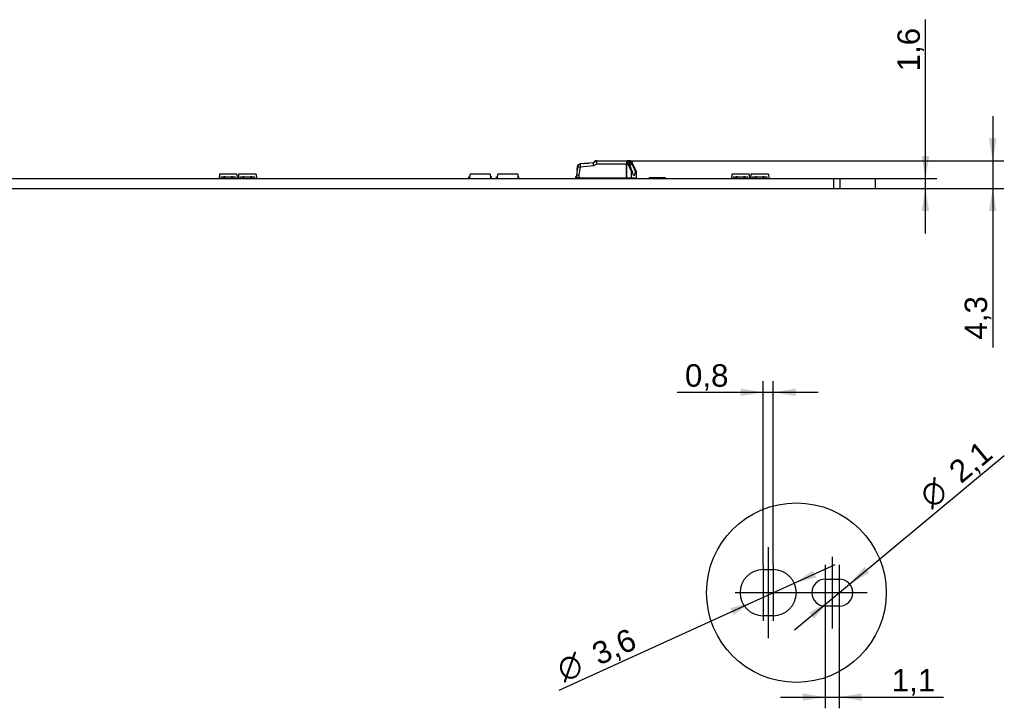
# Model space of a CAD drawing. Header units: millimetres. Extents: x 28 to 1171, y 11 to 403.
# Tile 19 of 19: x 1017 to 1171, y 296 to 403. Entities that reach past the tile are written whole.
import ezdxf
from ezdxf.enums import TextEntityAlignment as Align
from ezdxf.lldxf.tags import DXFTag

# ---------------------------------------------------------------- set-up
doc = ezdxf.new("R2010")
doc.units = ezdxf.units.MM
doc.layers.add('Default', color=7, linetype='Continuous')
doc.layers.add('LINLED_1120X24MM', color=7, linetype='Continuous')
doc.styles.add('SEACAD_Arial', font='arial.ttf')
doc.styles.add('SEACAD_Solid_Edge_ANSI1_Symbols', font='semeca1.ttf')
tags = doc.linetypes.add('CENTER2', pattern=[28.575, 19.05, -3.175, 3.175, -3.175]).pattern_tags.tags
tags[10:11] = [DXFTag(74, 4), DXFTag(75, 0), DXFTag(340, '0'), DXFTag(46, 0.0), DXFTag(50, 0.0), DXFTag(44, 0.0), DXFTag(45, 0.0)]
tags[8:9] = [DXFTag(74, 4), DXFTag(75, 0), DXFTag(340, '0'), DXFTag(46, 0.0), DXFTag(50, 0.0), DXFTag(44, 0.0), DXFTag(45, 0.0)]
tags[6:7] = [DXFTag(74, 4), DXFTag(75, 0), DXFTag(340, '0'), DXFTag(46, 0.0), DXFTag(50, 0.0), DXFTag(44, 0.0), DXFTag(45, 0.0)]
tags[4:5] = [DXFTag(74, 4), DXFTag(75, 0), DXFTag(340, '0'), DXFTag(46, 0.0), DXFTag(50, 0.0), DXFTag(44, 0.0), DXFTag(45, 0.0)]
doc.dimstyles.new('ISO', dxfattribs={"dimtxt": 3.5, "dimasz": 3.5, "dimexe": 1.75, "dimexo": 0, "dimgap": 0.875, "dimtad": 1, "dimtxsty": 'SEACAD_Arial', "dimblk1": '_SE_FILLED', "dimblk2": '_SE_FILLED', "dimsah": 1, "dimcen": 1.75, "dimadec": 0, "dimazin": 0, "dimtfac": 0.5, "dimtdec": 3, "dimtmove": 0, "dimatfit": 3, "dimfxl": 1, "dimarcsym": 0})

# ---------------------------------------------------------------- blocks, each defined once
blk = doc.blocks.new('SEANNOT_GROUP')
at = {"layer": 'Default', "color": 7, "linetype": 'CENTER2'}
blk.add_line((1133.9, 321.04), (1133.9, 306.84), dxfattribs=at)
blk = doc.blocks.new('SEANNOT_GROUP1')
at = {"layer": 'Default', "color": 7, "linetype": 'CENTER2'}
blk.add_line((1143.9, 319.54), (1143.9, 308.34), dxfattribs=at)
blk = doc.blocks.new('SEANNOT_GROUP30')
at = {"layer": 'Default', "color": 7, "linetype": 'CENTER2'}
for p, q in [((1145, 318.31), (1145, 309.56)), ((1149.37, 313.94), (1140.62, 313.94))]:
    blk.add_line(p, q, dxfattribs=at)
blk = doc.blocks.new('SEANNOT_GROUP31')
at = {"layer": 'Default', "color": 7, "linetype": 'CENTER2'}
for p, q in [((1142.8, 318.31), (1142.8, 309.56)), ((1147.17, 313.94), (1138.42, 313.94))]:
    blk.add_line(p, q, dxfattribs=at)
blk = doc.blocks.new('SEANNOT_GROUP32')
at = {"layer": 'Default', "color": 7, "linetype": 'CENTER2'}
for p, q in [((1134.7, 318.31), (1134.7, 309.56)), ((1139.07, 313.94), (1130.32, 313.94))]:
    blk.add_line(p, q, dxfattribs=at)
blk = doc.blocks.new('SEANNOT_GROUP33')
at = {"layer": 'Default', "color": 7, "linetype": 'CENTER2'}
for p, q in [((1133.1, 318.31), (1133.1, 309.56)), ((1137.47, 313.94), (1128.72, 313.94))]:
    blk.add_line(p, q, dxfattribs=at)
blk = doc.blocks.new('SE')
at = {"layer": 'LINLED_1120X24MM', "color": 7, "linetype": 'Continuous'}
for p, q in [((1107.12, 381.37), (1106.6, 381.06)), ((1107.14, 381.37), (1106.83, 381.37)), ((1106.83, 381.37), (1106.83, 381.2)), ((1107.14, 381.37), (1111.88, 381.37)), ((1112.39, 381.37), (1111.88, 381.37)), ((1111.88, 381.34), (1111.95, 381.34)), ((1111.95, 381.34), (1112.45, 381.34)), ((1104.18, 380.47), (1103.97, 379.22)), ((1104.08, 379.87), (1104.08, 380.16)), ((1104.12, 380.16), (1104.08, 380.16)), ((1104.3, 380.72), (1104.23, 380.72)), ((1104.54, 380.39), (1104.34, 379.18)), ((1106.64, 380.58), (1104.54, 380.39)), ((1106.61, 381.07), (1104.63, 380.89)), ((1105.05, 380.96), (1105.05, 380.92)), ((1105.36, 380.95), (1105.36, 381)), ((1106, 381.06), (1106.57, 381.11)), ((1106, 381.01), (1106, 381.06)), ((1106.57, 381.06), (1106.57, 381.11)), ((1106.57, 381.11), (1106.58, 381.11)), ((1106.58, 381.1), (1106.62, 381.11)), ((1106.61, 381.11), (1106.58, 381.11)), ((1106.58, 381.06), (1106.58, 381.11)), ((1106.58, 381.1), (1106.66, 381.11)), ((1106.62, 381.11), (1106.61, 381.11)), ((1106.62, 381.1), (1106.62, 381.11)), ((1107.14, 380.87), (1106.64, 380.58)), ((1106.66, 381.1), (1106.66, 381.11)), ((1106.66, 381.11), (1106.68, 381.11)), ((1106.68, 381.1), (1106.68, 381.11)), ((1111.76, 380.87), (1107.14, 380.87)), ((1111.76, 380.87), (1112.04, 380.87)), ((1111.76, 380.87), (1111.76, 378.72)), ((1111.76, 378.72), (1111.76, 380.87)), ((1112.55, 379.72), (1112.04, 380.87)), ((1112.3, 380.57), (1112.4, 380.57)), ((1112.34, 380.44), (1112.41, 380.44)), ((1112.78, 380.87), (1113.3, 379.72)), ((38.08, 378.64), (1144.08, 378.64)), ((1048.21, 379.29), (1048.18, 378.64)), ((1050.94, 379.29), (1048.21, 379.29)), ((1048.49, 378.64), (1048.49, 378.89)), ((1048.49, 378.89), (1048.9, 378.89)), ((1049.04, 378.89), (1048.9, 378.89)), ((1048.9, 378.64), (1048.9, 378.89)), ((1049.04, 378.89), (1049.04, 378.64)), ((1049.04, 378.89), (1050.12, 378.89)), ((1050.25, 378.89), (1050.12, 378.89)), ((1050.12, 378.64), (1050.12, 378.89)), ((1050.25, 378.89), (1050.25, 378.64)), ((1050.25, 378.89), (1050.67, 378.89)), ((1050.67, 378.89), (1050.67, 378.64)), ((1050.94, 379.29), (1050.98, 378.64)), ((1051.21, 379.29), (1051.18, 378.64)), ((1053.94, 379.29), (1051.21, 379.29)), ((1051.49, 378.64), (1051.49, 378.89)), ((1051.49, 378.89), (1051.9, 378.89)), ((1052.04, 378.89), (1051.9, 378.89)), ((1051.9, 378.64), (1051.9, 378.89)), ((1052.04, 378.89), (1052.04, 378.64)), ((1052.04, 378.89), (1053.12, 378.89)), ((1053.25, 378.89), (1053.12, 378.89)), ((1053.12, 378.64), (1053.12, 378.89)), ((1053.25, 378.89), (1053.25, 378.64)), ((1053.25, 378.89), (1053.67, 378.89)), ((1053.67, 378.89), (1053.67, 378.64)), ((1053.94, 379.29), (1053.98, 378.64)), ((1087.18, 378.89), (1087.34, 378.89)), ((1087.18, 378.64), (1087.18, 378.89)), ((1087.33, 378.64), (1087.36, 379.29)), ((1090.49, 379.29), (1087.36, 379.29)), ((1090.49, 379.29), (1090.53, 378.64)), ((1090.68, 378.89), (1090.51, 378.89)), ((1090.68, 378.64), (1090.68, 378.89)), ((1091.48, 378.89), (1091.64, 378.89)), ((1091.48, 378.64), (1091.48, 378.89)), ((1091.63, 378.64), (1091.66, 379.29)), ((1094.79, 379.29), (1091.66, 379.29)), ((1094.79, 379.29), (1094.83, 378.64)), ((1094.98, 378.89), (1094.81, 378.89)), ((1094.98, 378.64), (1094.98, 378.89)), ((1103.97, 378.89), (1103.83, 378.89)), ((1103.83, 378.89), (1103.83, 378.64)), ((1103.97, 379.22), (1103.97, 378.72)), ((1104.34, 378.72), (1103.97, 378.72)), ((1104.34, 379.18), (1104.34, 378.72)), ((1104.34, 378.72), (1111.76, 378.72)), ((1111.76, 378.72), (1112.55, 378.72)), ((1111.76, 378.72), (1111.76, 378.72)), ((1112.55, 379.72), (1112.68, 379.72)), ((1112.55, 378.72), (1112.55, 379.72)), ((1112.55, 378.72), (1113.3, 378.72)), ((1113.18, 379.72), (1113.3, 379.72)), ((1113.3, 379.72), (1113.3, 378.72)), ((1117.78, 378.74), (1115.38, 378.74)), ((1128.21, 379.29), (1128.18, 378.64)), ((1130.94, 379.29), (1128.21, 379.29)), ((1128.49, 378.64), (1128.49, 378.89)), ((1128.49, 378.89), (1128.9, 378.89)), ((1129.04, 378.89), (1128.9, 378.89)), ((1128.9, 378.64), (1128.9, 378.89)), ((1129.04, 378.89), (1129.04, 378.64)), ((1129.04, 378.89), (1130.12, 378.89)), ((1130.25, 378.89), (1130.12, 378.89)), ((1130.12, 378.64), (1130.12, 378.89)), ((1130.25, 378.89), (1130.25, 378.64)), ((1130.25, 378.89), (1130.67, 378.89)), ((1130.67, 378.89), (1130.67, 378.64)), ((1130.94, 379.29), (1130.98, 378.64)), ((1131.21, 379.29), (1131.18, 378.64)), ((1133.94, 379.29), (1131.21, 379.29)), ((1131.49, 378.64), (1131.49, 378.89)), ((1131.49, 378.89), (1131.9, 378.89)), ((1132.04, 378.89), (1131.9, 378.89)), ((1131.9, 378.64), (1131.9, 378.89)), ((1132.04, 378.89), (1132.04, 378.64)), ((1132.04, 378.89), (1133.12, 378.89)), ((1133.25, 378.89), (1133.12, 378.89)), ((1133.12, 378.64), (1133.12, 378.89)), ((1133.25, 378.89), (1133.25, 378.64)), ((1133.25, 378.89), (1133.67, 378.89)), ((1133.67, 378.89), (1133.67, 378.64)), ((1133.94, 379.29), (1133.98, 378.64)), ((1144.08, 378.64), (1144.08, 377.04)), ((1144.08, 378.64), (1145.08, 378.64)), ((1145.08, 378.64), (1145.08, 377.04)), ((1145.08, 378.64), (1150.58, 378.64)), ((1150.58, 378.64), (1150.58, 377.04)), ((38.08, 377.04), (1144.08, 377.04)), ((1144.08, 377.04), (1145.08, 377.04)), ((1145.08, 377.04), (1150.58, 377.04))]:
    blk.add_line(p, q, dxfattribs=at)
for centre, radius, start, end in [((1104.67, 380.39), 0.5, 95.1754, 170.3342), ((1110.93, 380.46), 1.48, 4.2616, 25.2142), ((1113.39, 380.09), 1.04, 159.8661, 165.6348), ((1115.38, 378.64), 0.1, 90, 180), ((1117.78, 378.64), 0.1, 0, 90)]:
    blk.add_arc(centre, radius, start, end, dxfattribs=at)
for centre, major_axis, ratio, start_param, end_param in [((1107.27, 380.87), (0.138, -0.499), 0.241559, 3.075002, 4.645798), ((1111.88, 380.87), (0, 0.5), 0.258819, 0, 1.570796), ((1111.88, 380.87), (0, -0.47), 0.258819, 3.14159, 4.712392), ((1112.16, 380.87), (0.223, -0.468), 0.213069, 3.040368, 4.611164), ((1112.39, 380.87), (0, -0.5), 0.258819, 2.793426, 3.141595), ((1112.66, 380.87), (0.223, -0.468), 0.213069, 1.469572, 3.040368), ((1104.23, 380.12), (0, -0.6), 0.258819, 3.141593, 4.66003), ((1104.67, 380.39), (0.493, -0.084), 0.044943, 3.141593, 4.454392), ((1104.67, 380.39), (0.045, -0.498), 0.25784, 3.141591, 4.689038), ((1106.77, 380.58), (0.158, -0.487), 0.241062, 3.196509, 4.634124), ((1112.75, 380.12), (0.5, -1.04), 0.213069, 1.078746, 5.001991), ((1104.47, 379.18), (0.5, -0.042), 0.022483, 3.139692, 4.452491), ((1104.99, 379.14), (0, -0.5), 0.965926, 0, 0.573518), ((1105.2, 379.14), (0, -0.5), 0.965926, 0, 0.573522), ((1110.35, 379.14), (0, 0.5), 0.965926, 2.568079, 3.141593), ((1110.83, 379.14), (0, 0.5), 0.965926, 3.141544, 3.715154), ((1110.95, 379.14), (0, -0.5), 0.965926, 0, 0.573532), ((1112.93, 380.12), (0, 1.05), 0.258819, 1.961622, 4.321563)]:
    blk.add_ellipse(centre, major_axis=major_axis, ratio=ratio, start_param=start_param, end_param=end_param, dxfattribs=at)
for points, degree, knots in [([(1105.05, 380.96), (1105.05, 380.96), (1105.07, 380.97), (1105.14, 380.98), (1105.36, 381)], 2, [0.6524512, 0.6524512, 0.6524512, 0.7500872, 0.7500872, 1, 1, 1]), ([(1105.36, 381), (1105.56, 381.02), (1105.77, 381.03), (1105.92, 381.04), (1106, 381.04)], 2, [0.0001275, 0.0001275, 0.0001275, 0.250031, 0.250031, 0.4331004, 0.4331004, 0.4331004]), ([(1112.4, 380.57), (1112.4, 380.58), (1112.39, 380.59), (1112.38, 380.61), (1112.35, 380.62), (1112.34, 380.62), (1112.33, 380.62)], 3, [0, 0, 0, 0, 0.224677, 0.461729, 0.718286, 1, 1, 1, 1])]:
    blk.add_open_spline(points, degree=degree, knots=knots, dxfattribs=at)
for points, degree in [([(1105.35, 381), (1105.36, 381), (1105.36, 381)], 2), ([(1112.22, 381.14), (1112.24, 381.13), (1112.25, 381.11), (1112.27, 381.09)], 3), ([(1112.33, 380.62), (1112.3, 380.62), (1112.28, 380.62)], 2), ([(1112.41, 380.44), (1112.42, 380.38), (1112.42, 380.32), (1112.43, 380.25)], 3)]:
    blk.add_open_spline(points, degree=degree, dxfattribs=at)
blk = doc.blocks.new('DMBLK316')
at = {"layer": 'Default', "linetype": 'Continuous'}
for points in [[(1159.04, 382.14), (1157.87, 382.14), (1158.46, 378.64)], [(1159.04, 373.54), (1158.46, 377.04), (1157.87, 373.54)]]:
    blk.add_hatch(color=7, dxfattribs=at).paths.add_polyline_path(points)
at = {"layer": 'Default', "color": 7, "linetype": 'Continuous'}
for p, q in [((1158.46, 370.04), (1158.46, 403.42)), ((1144.08, 378.64), (1160.21, 378.64)), ((1144.08, 377.04), (1160.21, 377.04))]:
    blk.add_line(p, q, dxfattribs=at)
at = {"layer": 'Default', "color": 7, "linetype": 'Continuous', "style": 'SEACAD_Arial'}
blk.add_text('1,6', height=3.5, rotation=90, dxfattribs=at).set_placement((1154.08, 395.34), align=Align.TOP_LEFT)
blk = doc.blocks.new('_SE_FILLED')
at = {"color": 0}
blk.add_line((0, 0), (-1, 0), dxfattribs=at)
blk.add_solid([(0, 0), (-1, -0.1665), (-1, 0.1665), (0, 0)], dxfattribs=at)
blk = doc.blocks.new('DMBLK317')
at = {"layer": 'Default', "linetype": 'Continuous'}
for points in [[(1169.54, 384.87), (1168.37, 384.87), (1168.96, 381.37)], [(1169.54, 373.54), (1168.96, 377.04), (1168.37, 373.54)]]:
    blk.add_hatch(color=7, dxfattribs=at).paths.add_polyline_path(points)
at = {"layer": 'Default', "color": 7, "linetype": 'Continuous'}
for p, q in [((1168.96, 388.37), (1168.96, 352.22)), ((1111.88, 381.37), (1170.71, 381.37)), ((1144.08, 377.04), (1170.71, 377.04))]:
    blk.add_line(p, q, dxfattribs=at)
at = {"layer": 'Default', "color": 7, "linetype": 'Continuous', "style": 'SEACAD_Arial'}
blk.add_text('4,3', height=3.5, rotation=90, dxfattribs=at).set_placement((1164.58, 353.45), align=Align.TOP_LEFT)
blk = doc.blocks.new('SE4')
at = {"layer": 'LINLED_1120X24MM', "color": 7, "linetype": 'Continuous'}
for p, q in [((1133.1, 317.54), (1134.7, 317.54)), ((1142.8, 316.04), (1145, 316.04)), ((1145, 311.84), (1142.8, 311.84)), ((1134.7, 310.34), (1133.1, 310.34))]:
    blk.add_line(p, q, dxfattribs=at)
for centre, radius, start, end in [((1133.1, 313.94), 3.6, 90, 270), ((1134.7, 313.94), 3.6, 270, 90), ((1142.8, 313.94), 2.1, 90, 270), ((1145, 313.94), 2.1, 270, 90)]:
    blk.add_arc(centre, radius, start, end, dxfattribs=at)
blk = doc.blocks.new('SE7')
at = {"layer": 'Default', "color": 7, "linetype": 'Continuous'}
blk.add_circle((1138.3, 313.94), 14.02, dxfattribs=at)
blk = doc.blocks.new('SE6')
at = {"layer": 'Default'}
blk.add_blockref('SE7', (0, 0), dxfattribs=at)
blk = doc.blocks.new('SE5')
blk.add_blockref('SE6', (0, 0))
blk = doc.blocks.new('DMBLK318')
at = {"layer": 'Default', "linetype": 'Continuous'}
for points in [[(1129.6, 345.82), (1129.6, 344.65), (1133.1, 345.23)], [(1138.2, 345.82), (1134.7, 345.23), (1138.2, 344.65)]]:
    blk.add_hatch(color=7, dxfattribs=at).paths.add_polyline_path(points)
at = {"layer": 'Default', "color": 7, "linetype": 'Continuous'}
for p, q in [((1133.1, 318.31), (1133.1, 346.98)), ((1134.7, 318.31), (1134.7, 346.98)), ((1119.68, 345.23), (1141.7, 345.23))]:
    blk.add_line(p, q, dxfattribs=at)
at = {"layer": 'Default', "color": 7, "linetype": 'Continuous', "style": 'SEACAD_Arial'}
blk.add_text('0,8', height=3.5, dxfattribs=at).set_placement((1120.9, 349.61), align=Align.TOP_LEFT)
blk = doc.blocks.new('DMBLK319')
at = {"layer": 'Default', "linetype": 'Continuous'}
for points in [[(1139.3, 297.05), (1142.8, 297.63), (1139.3, 298.22)], [(1148.5, 297.05), (1148.5, 298.22), (1145, 297.63)]]:
    blk.add_hatch(color=7, dxfattribs=at).paths.add_polyline_path(points)
at = {"layer": 'Default', "color": 7, "linetype": 'Continuous'}
for p, q in [((1142.8, 309.56), (1142.8, 295.88)), ((1145, 309.56), (1145, 295.88)), ((1135.8, 297.63), (1161.26, 297.63))]:
    blk.add_line(p, q, dxfattribs=at)
at = {"layer": 'Default', "color": 7, "linetype": 'Continuous', "style": 'SEACAD_Arial'}
blk.add_text('1,1', height=3.5, dxfattribs=at).set_placement((1153.19, 302.01), align=Align.TOP_LEFT)
blk = doc.blocks.new('DMBLK320')
at = {"layer": 'Default', "linetype": 'Continuous'}
for points in [[(1148.93, 317.96), (1146.61, 315.28), (1149.68, 317.06)], [(1140.31, 310.81), (1141.06, 309.91), (1143.38, 312.59)]]:
    blk.add_hatch(color=7, dxfattribs=at).paths.add_polyline_path(points)
at = {"layer": 'Default', "color": 7, "linetype": 'Continuous'}
for p, q in [((1146.61, 315.28), (1170.77, 335.34)), ((1137.99, 308.12), (1146.61, 315.28))]:
    blk.add_line(p, q, dxfattribs=at)
for s, style, p in [('2,1', 'SEACAD_Arial', (1161.76, 333.55)), ('O', 'SEACAD_Solid_Edge_ANSI1_Symbols', (1157.15, 329.71))]:
    blk.add_text(s, height=3.5, rotation=39.706, dxfattribs=dict(at, style=style)).set_placement(p, align=Align.TOP_LEFT)
blk = doc.blocks.new('DMBLK321')
at = {"layer": 'Default', "linetype": 'Continuous'}
for points in [[(1140.92, 317.4), (1137.97, 315.42), (1141.4, 316.34)], [(1127.99, 311.53), (1128.47, 310.47), (1131.42, 312.45)]]:
    blk.add_hatch(color=7, dxfattribs=at).paths.add_polyline_path(points)
at = {"layer": 'Default', "color": 7, "linetype": 'Continuous'}
for p, q in [((1137.97, 315.42), (1144.35, 318.32)), ((1101.24, 298.74), (1137.97, 315.42))]:
    blk.add_line(p, q, dxfattribs=at)
for s, style, p in [('3,6', 'SEACAD_Arial', (1106, 305.71)), ('O', 'SEACAD_Solid_Edge_ANSI1_Symbols', (1100.54, 303.23))]:
    blk.add_text(s, height=3.5, rotation=24.4239, dxfattribs=dict(at, style=style)).set_placement(p, align=Align.TOP_LEFT)

msp = doc.modelspace()

# ---------------------------------------------------------------- block references
at = {"layer": 'Default'}
for name in ['SE', 'SE5', 'SEANNOT_GROUP', 'SEANNOT_GROUP33', 'SEANNOT_GROUP32', 'SEANNOT_GROUP31', 'SEANNOT_GROUP30', 'SEANNOT_GROUP1', 'SE4']:
    msp.add_blockref(name, (0, 0), dxfattribs=at)

# ---------------------------------------------------------------- dimensions: what is measured, and where the dimension line sits
at = {"layer": 'Default', "color": 7, "linetype": 'Continuous'}
dim = msp.add_linear_dim(base=(1158.457, 377.045), p1=(1144.077, 377.045), p2=(1144.077, 378.645), angle=90, text='\\A1;<>', dimstyle='ISO', dxfattribs=at)
dim.commit()
dim.dimension.update_dxf_attribs({"geometry": 'DMBLK316', "text_midpoint": (1158.457, 394.118), "dimtype": 161})
for base, p1, p2, angle, override, picture, middle, dimtype in [((1168.957, 377.045), (1111.885, 381.375), (1144.077, 377.045), 90, {"dimdec": 1}, 'DMBLK317', (1168.957, 361.522), 160), ((1133.096, 345.233), (1133.096, 313.936), (1134.696, 313.936), 0, {"dimlfac": 0.5}, 'DMBLK318', (1128.973, 345.233), 161), ((1142.796, 297.633), (1142.796, 313.936), (1144.996, 313.936), 0, {"dimlfac": 0.5}, 'DMBLK319', (1151.966, 297.633), 161)]:
    dim = msp.add_linear_dim(base=base, p1=p1, p2=p2, angle=angle, text='\\A1;<>', dimstyle='ISO', override=override, dxfattribs=at)
    dim.commit()
    dim.dimension.update_dxf_attribs({"geometry": picture, "text_midpoint": middle, "dimtype": dimtype})
for p1, p2, picture, middle in [((1143.38, 312.595), (1146.611, 315.278), 'DMBLK320', (1159, 325.565)), ((1131.418, 312.448), (1137.973, 315.425), 'DMBLK321', (1115.164, 305.066))]:
    dim = msp.add_diameter_dim_2p(p1=p1, p2=p2, text='\\A1;<>', dimstyle='ISO', override={"dimlfac": 0.5, "dimtmove": 1, "dimtolj": 1}, dxfattribs=at)
    dim.commit()
    dim.dimension.update_dxf_attribs({"geometry": picture, "text_midpoint": middle, "dimtype": 163})

doc.saveas('drawing.dxf')
